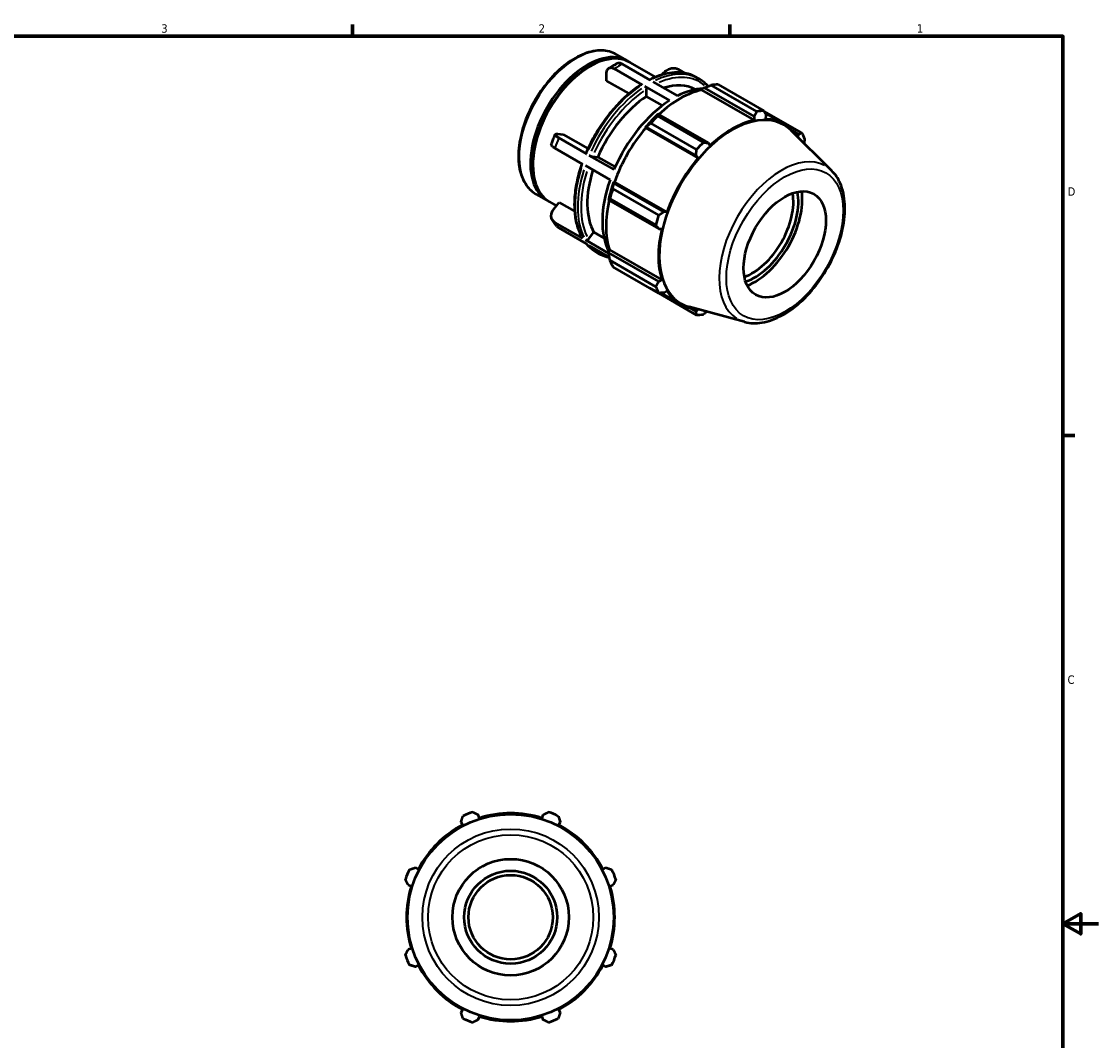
# Model space of a CAD drawing. Header units: inches. Extents: x -1.7 to 36.8, y -4.1 to 21.4.
# Tile 6 of 6: x 21.8 to 33.9, y 9.7 to 21.2. Entities that reach past the tile are written whole.
import ezdxf

# ---------------------------------------------------------------- set-up
doc = ezdxf.new("R2010")
doc.units = ezdxf.units.IN
doc.header["$MEASUREMENT"] = 0
for name, color, linetype, lineweight in [('Border (ANSI)', 7, 'Continuous', 70), ('Visible (ANSI)', 7, 'Continuous', 50), ('Visible Narrow (ANSI)', 7, 'Continuous', 35)]:
    doc.layers.add(name, color=color, linetype=linetype, lineweight=lineweight)
doc.styles.add('Note Text (ANSI)', font='tahoma.ttf')

# ---------------------------------------------------------------- blocks, each defined once
blk = doc.blocks.new('Borders Default Border')
at = {"layer": 'Border (ANSI)'}
for p, q in [((25.5, 21), (25.5, 21.134)), ((29.75, 21), (29.75, 21.134)), ((33.5, 16.5), (33.634, 16.5))]:
    blk.add_line(p, q, dxfattribs=at)
at = {"layer": 'Border (ANSI)', "flags": 128}
for points in [[(0.5, 1), (0.5, 21), (33.5, 21), (33.5, 1), (0.5, 1)], [(33.9, 11), (33.5, 11), (33.7, 11.115), (33.7, 10.885), (33.5, 11)]]:
    blk.add_lwpolyline(points, dxfattribs=at)
at = {"layer": 'Border (ANSI)', "color": 5, "true_color": 0x0000ff, "char_height": 0.0945, "attachment_point": 7, "style": 'Note Text (ANSI)'}
for s, insert in [('3', (23.346, 21.038)), ('2', (27.596, 21.04)), ('1', (31.854, 21.04)), ('D', (33.553, 19.203)), ('C', (33.552, 13.701))]:
    blk.add_mtext(s, dxfattribs=dict(at, insert=insert))

msp = doc.modelspace()

# ---------------------------------------------------------------- linework, layer by layer
at = {"layer": 'Visible (ANSI)'}
for p, q in [((28.47, 20.794), (28.597, 20.722)), ((28.155, 20.652), (28.169, 20.66)), ((28.762, 20.454), (28.449, 20.634)), ((28.851, 20.505), (28.538, 20.685)), ((28.624, 20.705), (28.912, 20.54)), ((29.24, 20.584), (29.165, 20.628)), ((28.36, 20.499), (28.36, 20.582)), ((28.613, 20.354), (28.36, 20.499)), ((28.984, 20.565), (28.999, 20.583)), ((29.373, 20.536), (29.403, 20.519)), ((29.071, 20.276), (28.793, 20.436)), ((28.811, 20.322), (28.811, 20.404)), ((28.882, 20.487), (29.16, 20.327)), ((29.432, 20.394), (29.435, 20.405)), ((29.432, 20.394), (30.022, 20.054)), ((29.435, 20.405), (29.458, 20.418)), ((29.458, 20.418), (30.021, 20.094)), ((30.054, 20.152), (29.538, 20.449)), ((29.616, 20.457), (30.132, 20.159)), ((28.99, 20.219), (28.811, 20.322)), ((30.559, 19.912), (30.133, 20.157)), ((30.144, 20.136), (30.358, 20.013)), ((29.373, 19.722), (28.857, 20.02)), ((28.944, 20.122), (28.931, 20.115)), ((28.935, 20.102), (29.451, 19.804)), ((29.507, 19.797), (28.944, 20.122)), ((30.021, 20.094), (30.022, 20.054)), ((30.155, 20.067), (30.159, 20.107)), ((27.811, 19.899), (27.873, 19.893)), ((27.873, 19.893), (28.15, 19.734)), ((28.796, 19.973), (28.806, 19.976)), ((28.8, 19.966), (28.796, 19.973)), ((28.8, 19.966), (29.39, 19.627)), ((28.806, 19.976), (29.369, 19.652)), ((30.896, 19.485), (30.436, 19.94)), ((30.453, 19.936), (30.523, 19.896)), ((30.523, 19.896), (30.51, 19.867)), ((28.136, 19.675), (27.823, 19.855)), ((29.524, 19.767), (29.507, 19.797)), ((28.091, 19.56), (27.778, 19.74)), ((28.444, 19.497), (28.166, 19.657)), ((29.369, 19.652), (29.39, 19.627)), ((27.53, 19.566), (27.53, 19.55)), ((28.4, 19.382), (28.122, 19.542)), ((28.201, 19.645), (28.262, 19.639)), ((28.262, 19.639), (28.457, 19.527)), ((28.442, 19.346), (28.44, 19.356)), ((28.44, 19.356), (28.448, 19.356)), ((29.005, 19.022), (28.442, 19.346)), ((28.448, 19.356), (29.038, 19.016)), ((27.564, 19.222), (27.691, 19.149)), ((28.384, 19.168), (28.385, 19.154)), ((28.914, 18.875), (28.398, 19.172)), ((28.43, 19.281), (28.946, 18.983)), ((27.719, 19.133), (27.797, 19.088)), ((27.766, 19.051), (27.828, 19.128)), ((27.828, 19.128), (28, 19.029)), ((28.385, 19.154), (28.948, 18.83)), ((29.038, 19.016), (29.005, 19.022)), ((28.091, 18.723), (27.778, 18.903)), ((28.136, 18.66), (27.823, 18.84)), ((28.948, 18.83), (28.983, 18.83)), ((28.386, 18.553), (28.122, 18.706)), ((28.156, 18.715), (28.218, 18.791)), ((28.218, 18.791), (28.332, 18.725)), ((28.392, 18.512), (28.166, 18.642)), ((28.241, 18.571), (28.271, 18.553)), ((28.384, 18.586), (28.393, 18.594)), ((28.385, 18.56), (28.384, 18.586)), ((28.948, 18.235), (28.385, 18.56)), ((28.393, 18.594), (28.983, 18.254)), ((28.398, 18.475), (28.914, 18.177)), ((28.946, 18.106), (28.43, 18.403)), ((28.983, 18.254), (28.948, 18.235)), ((28.857, 18.156), (29.373, 17.858)), ((28.971, 18.107), (29.188, 17.982)), ((29.005, 18.109), (29.038, 18.132)), ((29.915, 17.781), (29.29, 17.951)), ((29.369, 17.898), (29.298, 17.939)), ((29.388, 17.924), (29.369, 17.898)), ((26.722, 12.146), (26.739, 12.112)), ((26.928, 12.191), (26.916, 12.227)), ((27.644, 12.227), (27.632, 12.191)), ((27.821, 12.112), (27.839, 12.146)), ((26.241, 11.614), (26.207, 11.632)), ((28.353, 11.632), (28.319, 11.614)), ((26.126, 11.437), (26.162, 11.425)), ((28.398, 11.425), (28.434, 11.437)), ((26.162, 10.721), (26.126, 10.709)), ((28.434, 10.709), (28.398, 10.721)), ((26.207, 10.515), (26.241, 10.532)), ((28.319, 10.532), (28.353, 10.515)), ((26.739, 10.034), (26.722, 10)), ((26.916, 9.919), (26.928, 9.955)), ((27.632, 9.955), (27.644, 9.919)), ((27.839, 10), (27.821, 10.034))]:
    msp.add_line(p, q, dxfattribs=at)
for radius in [1.161, 0.656, 0.524, 0.475]:
    msp.add_circle((27.28, 11.073), radius, dxfattribs=at)
for radius, start, end in [(1.26, 109.792, 115.208), (1.26, 64.792, 70.208), (1.172, 72.5, 107.5), (1.172, 117.5, 152.5), (1.172, 27.5, 62.5), (1.26, 154.792, 160.208), (1.26, 19.792, 25.208), (1.172, 162.5, 197.5), (1.172, 342.5, 17.5), (1.26, 199.792, 205.208), (1.26, 334.792, 340.208), (1.172, 207.5, 242.5), (1.172, 297.5, 332.5), (1.172, 252.5, 287.5), (1.26, 244.792, 250.208), (1.26, 289.792, 295.208)]:
    msp.add_arc((27.28, 11.073), radius, start, end, dxfattribs=at)
for centre, major_axis, start_param, end_param in [((28.144, 19.935), (0.453, 0.786), 6.252553, 9.45541), ((28.172, 19.919), (0.453, 0.786), 0, 3.141593), ((28.158, 19.927), (-0.443, -0.769), 3.928924, 5.495853), ((29.183, 19.337), (0.585, 1.015), 0.478032, 1.071949), ((28.856, 19.525), (0.503, 0.874), 0.00162, 0.57368), ((29.115, 19.376), (0.566, 0.983), 0.359867, 0.72788), ((29.237, 19.306), (0.629, 1.092), 0.343502, 0.438029), ((28.856, 19.525), (-0.503, -0.874), 3.987598, 4.909714), ((29.115, 19.376), (-0.566, -0.983), 3.980641, 4.91667), ((29.753, 19.009), (0.629, 1.092), 0.343502, 0.438029), ((29.183, 19.337), (-0.591, -1.026), 4.23049, 4.405023), ((29.237, 19.306), (0.629, 1.092), 1.1289, 1.223427), ((29.775, 18.996), (0.58, 1.006), 6.13202, 9.575944), ((29.773, 18.997), (-0.585, -1.015), 3.619624, 4.23049), ((29.773, 18.997), (0.585, 1.015), 6.002666, 6.586684), ((29.183, 19.337), (0.585, 1.015), 1.26343, 1.874295), ((29.753, 19.009), (0.629, 1.092), 5.841289, 5.935816), ((29.753, 19.009), (-0.629, -1.092), 4.270492, 4.36502), ((29.773, 18.997), (-0.585, -1.015), 4.405023, 5.015888), ((28.856, 19.525), (-0.503, -0.874), 5.068919, 5.956911), ((29.115, 19.376), (-0.566, -0.983), 5.027839, 5.920443), ((29.183, 19.337), (-0.591, -1.026), 5.015888, 5.190421), ((29.237, 19.306), (0.629, 1.092), 1.914298, 2.008825), ((30.001, 18.866), (-0.327, -0.568), 0.591478, 2.550114), ((30.029, 18.85), (0.347, 0.602), 3.715189, 5.709589), ((30.029, 18.85), (0.378, 0.656), 3.768329, 5.656449), ((29.183, 19.337), (0.585, 1.015), 2.065615, 2.659693), ((29.753, 19.009), (-0.629, -1.092), 5.055891, 5.150418), ((29.773, 18.997), (-0.585, -1.015), 5.190421, 5.801286), ((29.237, 19.306), (-0.629, -1.092), 5.841289, 5.935816), ((29.753, 19.009), (-0.629, -1.092), 5.841289, 5.935816), ((29.773, 18.997), (-0.585, -1.015), 5.975819, 6.563705), ((29.753, 19.009), (-0.629, -1.092), 0.343502, 0.438029)]:
    msp.add_ellipse(centre, major_axis=major_axis, ratio=0.578093, start_param=start_param, end_param=end_param, dxfattribs=at)
msp.add_ellipse((30.367, 18.655), major_axis=(0.327, 0.568), ratio=0.578093, dxfattribs=at)
for points, knots in [([(28.47, 20.794), (28.421, 20.822), (28.366, 20.837), (28.244, 20.841), (28.178, 20.828), (28.042, 20.776), (27.972, 20.736), (27.836, 20.633), (27.769, 20.569), (27.648, 20.426), (27.592, 20.346), (27.498, 20.177), (27.458, 20.088), (27.4, 19.911), (27.381, 19.823), (27.364, 19.655), (27.367, 19.575), (27.396, 19.433), (27.422, 19.37), (27.488, 19.279), (27.523, 19.246), (27.564, 19.222)], [5.499721, 5.499721, 5.499721, 5.499721, 5.802549, 5.802549, 6.116386, 6.116386, 6.440223, 6.440223, 6.764998, 6.764998, 7.088957, 7.088957, 7.412592, 7.412592, 7.736631, 7.736631, 8.061473, 8.061473, 8.384781, 8.384781, 8.641314, 8.641314, 8.641314, 8.641314]), ([(28.36, 20.582), (28.36, 20.595), (28.363, 20.608), (28.371, 20.627), (28.379, 20.635), (28.394, 20.644), (28.405, 20.647), (28.425, 20.645), (28.438, 20.64), (28.449, 20.634)], [-0.4743871, -0.4743871, -0.4743871, -0.4743871, -0.3556023, -0.3556023, -0.2369514, -0.2369514, -0.1184288, -0.1184288, 0, 0, 0, 0]), ([(28.385, 20.639), (28.391, 20.643), (28.397, 20.647), (28.409, 20.654), (28.415, 20.658), (28.428, 20.665), (28.434, 20.669), (28.446, 20.676), (28.453, 20.679), (28.465, 20.686), (28.471, 20.689), (28.477, 20.692)], [6.2256092, 6.2256092, 6.2256092, 6.2256092, 6.2485859, 6.2485859, 6.2715626, 6.2715626, 6.2945394, 6.2945394, 6.3175161, 6.3175161, 6.3404928, 6.3404928, 6.3404928, 6.3404928]), ([(28.538, 20.685), (28.527, 20.691), (28.514, 20.696), (28.495, 20.698), (28.485, 20.696), (28.477, 20.692)], [0, 0, 0, 0, 0.1184288, 0.1184288, 0.2268315, 0.2268315, 0.2268315, 0.2268315]), ([(28.999, 20.583), (29.008, 20.595), (29.022, 20.607), (29.048, 20.624), (29.065, 20.632), (29.094, 20.64), (29.111, 20.641), (29.139, 20.639), (29.154, 20.634), (29.165, 20.628)], [-0.4743871, -0.4743871, -0.4743871, -0.4743871, -0.3556023, -0.3556023, -0.2369514, -0.2369514, -0.1184288, -0.1184288, 0, 0, 0, 0]), ([(29.373, 20.536), (29.344, 20.553), (29.313, 20.566), (29.248, 20.584), (29.214, 20.59), (29.143, 20.593), (29.106, 20.59), (29.032, 20.579), (28.994, 20.569), (28.918, 20.544), (28.881, 20.528), (28.844, 20.509)], [5.4997209, 5.4997209, 5.4997209, 5.4997209, 5.6452268, 5.6452268, 5.7907327, 5.7907327, 5.9362386, 5.9362386, 6.0817445, 6.0817445, 6.2205677, 6.2205677, 6.2205677, 6.2205677]), ([(29.504, 20.436), (29.501, 20.44), (29.497, 20.444), (29.487, 20.455), (29.48, 20.462), (29.465, 20.475), (29.458, 20.481), (29.443, 20.493), (29.435, 20.498), (29.42, 20.509), (29.412, 20.514), (29.403, 20.519)], [5.3103762, 5.3103762, 5.3103762, 5.3103762, 5.3332429, 5.3332429, 5.3748624, 5.3748624, 5.4164819, 5.4164819, 5.4581014, 5.4581014, 5.4997209, 5.4997209, 5.4997209, 5.4997209]), ([(28.749, 20.455), (28.699, 20.423), (28.649, 20.386), (28.553, 20.302), (28.506, 20.256), (28.416, 20.156), (28.373, 20.103), (28.292, 19.99), (28.254, 19.931), (28.185, 19.809), (28.154, 19.746), (28.127, 19.683)], [0.0559866, 0.0559866, 0.0559866, 0.0559866, 0.2430044, 0.2430044, 0.4300223, 0.4300223, 0.6170401, 0.6170401, 0.8040579, 0.8040579, 0.9910758, 0.9910758, 0.9910758, 0.9910758]), ([(28.749, 20.455), (28.749, 20.455), (28.749, 20.455), (28.751, 20.456), (28.753, 20.456), (28.757, 20.456), (28.76, 20.455), (28.762, 20.454)], [0.34389313, 0.34389313, 0.34389313, 0.34389313, 0.34553757, 0.34553757, 0.37020273, 0.37020273, 0.39484841, 0.39484841, 0.39484841, 0.39484841]), ([(28.793, 20.436), (28.795, 20.435), (28.798, 20.432), (28.802, 20.428), (28.804, 20.425), (28.808, 20.419), (28.809, 20.416), (28.811, 20.41), (28.811, 20.406), (28.811, 20.404)], [0, 0, 0, 0, 0.02464568, 0.02464568, 0.04931084, 0.04931084, 0.07400016, 0.07400016, 0.09871049, 0.09871049, 0.09871049, 0.09871049]), ([(27.738, 19.778), (27.741, 19.786), (27.743, 19.794), (27.749, 19.809), (27.752, 19.817), (27.758, 19.832), (27.761, 19.84), (27.767, 19.855), (27.77, 19.863), (27.776, 19.878), (27.779, 19.886), (27.783, 19.893)], [5.1778011, 5.1778011, 5.1778011, 5.1778011, 5.2010919, 5.2010919, 5.2243828, 5.2243828, 5.2476736, 5.2476736, 5.2709644, 5.2709644, 5.2942553, 5.2942553, 5.2942553, 5.2942553]), ([(27.823, 19.855), (27.812, 19.861), (27.801, 19.868), (27.788, 19.879), (27.783, 19.885), (27.781, 19.893), (27.784, 19.896), (27.793, 19.899), (27.801, 19.9), (27.811, 19.899)], [0, 0, 0, 0, 0.1184288, 0.1184288, 0.2369514, 0.2369514, 0.3556023, 0.3556023, 0.4743871, 0.4743871, 0.4743871, 0.4743871]), ([(27.738, 19.778), (27.738, 19.777), (27.737, 19.776), (27.739, 19.77), (27.743, 19.765), (27.757, 19.754), (27.767, 19.746), (27.778, 19.74)], [-0.2811206, -0.2811206, -0.2811206, -0.2811206, -0.2369514, -0.2369514, -0.1184288, -0.1184288, 0, 0, 0, 0]), ([(28.127, 19.683), (28.127, 19.682), (28.127, 19.682), (28.128, 19.681), (28.128, 19.68), (28.131, 19.677), (28.133, 19.676), (28.136, 19.675)], [-0.05939406, -0.05939406, -0.05939406, -0.05939406, -0.04931084, -0.04931084, -0.02464568, -0.02464568, 0, 0, 0, 0]), ([(28.166, 19.657), (28.169, 19.656), (28.172, 19.654), (28.178, 19.651), (28.181, 19.65), (28.187, 19.648), (28.191, 19.647), (28.196, 19.646), (28.199, 19.645), (28.201, 19.645)], [0, 0, 0, 0, 0.02464568, 0.02464568, 0.04931084, 0.04931084, 0.07400016, 0.07400016, 0.09871049, 0.09871049, 0.09871049, 0.09871049]), ([(28.082, 19.565), (28.06, 19.502), (28.042, 19.439), (28.015, 19.313), (28.005, 19.251), (27.996, 19.131), (27.996, 19.073), (28.006, 18.962), (28.015, 18.91), (28.043, 18.814), (28.062, 18.769), (28.085, 18.729)], [1.1058456, 1.1058456, 1.1058456, 1.1058456, 1.2903835, 1.2903835, 1.4774627, 1.4774627, 1.6645419, 1.6645419, 1.8516211, 1.8516211, 2.0387003, 2.0387003, 2.0387003, 2.0387003]), ([(29.915, 17.781), (29.977, 17.764), (30.043, 17.762), (30.186, 17.786), (30.262, 17.814), (30.416, 17.898), (30.493, 17.955), (30.638, 18.092), (30.706, 18.172), (30.827, 18.345), (30.88, 18.439), (30.965, 18.631), (30.998, 18.729), (31.039, 18.922), (31.048, 19.017), (31.039, 19.193), (31.022, 19.274), (30.967, 19.399), (30.935, 19.446), (30.896, 19.485)], [2.509294, 2.509294, 2.509294, 2.509294, 2.799875, 2.799875, 3.118485, 3.118485, 3.449377, 3.449377, 3.779579, 3.779579, 4.108264, 4.108264, 4.437029, 4.437029, 4.767401, 4.767401, 5.098022, 5.098022, 5.348555, 5.348555, 5.348555, 5.348555]), ([(27.778, 18.903), (27.767, 18.91), (27.757, 18.92), (27.743, 18.941), (27.739, 18.955), (27.737, 18.981), (27.739, 18.997), (27.748, 19.024), (27.757, 19.039), (27.766, 19.051)], [0, 0, 0, 0, 0.1184288, 0.1184288, 0.2369514, 0.2369514, 0.3556023, 0.3556023, 0.4743871, 0.4743871, 0.4743871, 0.4743871]), ([(27.801, 18.858), (27.797, 18.863), (27.793, 18.867), (27.786, 18.877), (27.782, 18.882), (27.775, 18.892), (27.772, 18.897), (27.765, 18.907), (27.761, 18.912), (27.755, 18.922), (27.752, 18.927), (27.749, 18.933)], [4.1329582, 4.1329582, 4.1329582, 4.1329582, 4.1553487, 4.1553487, 4.1777393, 4.1777393, 4.2001299, 4.2001299, 4.2225205, 4.2225205, 4.244911, 4.244911, 4.244911, 4.244911]), ([(28.085, 18.729), (28.085, 18.729), (28.085, 18.729), (28.087, 18.727), (28.089, 18.725), (28.091, 18.723)], [-0.02627604, -0.02627604, -0.02627604, -0.02627604, -0.02464568, -0.02464568, 0, 0, 0, 0]), ([(28.122, 18.706), (28.124, 18.704), (28.127, 18.703), (28.133, 18.703), (28.137, 18.703), (28.143, 18.705), (28.146, 18.706), (28.152, 18.71), (28.154, 18.712), (28.156, 18.715)], [0, 0, 0, 0, 0.02464568, 0.02464568, 0.04931084, 0.04931084, 0.07400016, 0.07400016, 0.09871049, 0.09871049, 0.09871049, 0.09871049]), ([(28.133, 18.661), (28.139, 18.654), (28.145, 18.648), (28.157, 18.635), (28.164, 18.628), (28.179, 18.615), (28.186, 18.609), (28.201, 18.597), (28.209, 18.591), (28.225, 18.581), (28.233, 18.576), (28.241, 18.571)], [2.1542405, 2.1542405, 2.1542405, 2.1542405, 2.1916503, 2.1916503, 2.2332697, 2.2332697, 2.2748892, 2.2748892, 2.3165087, 2.3165087, 2.3581282, 2.3581282, 2.3581282, 2.3581282]), ([(28.271, 18.553), (28.3, 18.537), (28.331, 18.524), (28.373, 18.512), (28.383, 18.509), (28.393, 18.507)], [2.3581282, 2.3581282, 2.3581282, 2.3581282, 2.5036341, 2.5036341, 2.5465382, 2.5465382, 2.5465382, 2.5465382])]:
    msp.add_open_spline(points, degree=3, knots=knots, dxfattribs=at)
for points, weights in [([(29.458, 20.418), (29.497, 20.433), (29.538, 20.449)], [1.00467725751, 1.00888504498, 1.01228342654]), ([(30.021, 20.094), (30.038, 20.122), (30.054, 20.152)], [1.00085136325, 1.00083417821, 1]), ([(30.132, 20.159), (30.146, 20.133), (30.159, 20.107)], [1, 1.00083417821, 1.00085136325]), ([(28.806, 19.976), (28.831, 19.998), (28.857, 20.02)], [1.00467725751, 1.00888504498, 1.01228342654]), ([(28.935, 20.102), (28.939, 20.112), (28.944, 20.122)], [1.01228342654, 1.00888504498, 1.00467725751]), ([(30.523, 19.896), (30.541, 19.904), (30.559, 19.912)], [1.00085136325, 1.00083417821, 1]), ([(29.451, 19.804), (29.48, 19.801), (29.507, 19.797)], [1, 1.00083417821, 1.00085136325]), ([(30.591, 19.841), (30.587, 19.817), (30.584, 19.794)], [1, 1.00054247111, 1.00073943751]), ([(29.369, 19.652), (29.371, 19.686), (29.373, 19.722)], [1.00085136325, 1.00083417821, 1]), ([(28.43, 19.281), (28.436, 19.314), (28.442, 19.346)], [1.01228342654, 1.00888504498, 1.00467725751]), ([(28.385, 19.154), (28.391, 19.163), (28.398, 19.172)], [1.00467725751, 1.00888504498, 1.01228342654]), ([(28.946, 18.983), (28.977, 19.003), (29.005, 19.022)], [1, 1.00083417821, 1.00085136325]), ([(28.948, 18.83), (28.932, 18.852), (28.914, 18.875)], [1.00085136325, 1.00083417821, 1]), ([(28.398, 18.475), (28.391, 18.518), (28.385, 18.56)], [1.01228342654, 1.00888504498, 1.00467725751]), ([(28.914, 18.177), (28.932, 18.207), (28.948, 18.235)], [1, 1.00083417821, 1.00085136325]), ([(28.857, 18.156), (28.856, 18.157), (28.854, 18.159)], [1.01228342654, 1.01211137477, 1.01193724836]), ([(29.005, 18.109), (28.977, 18.107), (28.946, 18.106)], [1.00085136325, 1.00083417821, 1]), ([(29.373, 17.858), (29.371, 17.878), (29.369, 17.898)], [1, 1.00083417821, 1.00085136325]), ([(29.489, 17.897), (29.47, 17.881), (29.451, 17.866)], [1.00075398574, 1.00056319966, 1]), ([(26.853, 12.259), (26.886, 12.242), (26.916, 12.227)], [1, 1.00083417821, 1.00085136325]), ([(27.644, 12.227), (27.675, 12.242), (27.707, 12.259)], [1.00085136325, 1.00083417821, 1]), ([(26.722, 12.146), (26.732, 12.179), (26.743, 12.213)], [1.00085136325, 1.00083417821, 1]), ([(27.817, 12.213), (27.828, 12.179), (27.839, 12.146)], [1, 1.00083417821, 1.00085136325]), ([(26.14, 11.61), (26.174, 11.621), (26.207, 11.632)], [1, 1.00083417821, 1.00085136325]), ([(28.353, 11.632), (28.386, 11.621), (28.42, 11.61)], [1.00085136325, 1.00083417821, 1]), ([(26.126, 11.437), (26.111, 11.468), (26.094, 11.5)], [1.00085136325, 1.00083417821, 1]), ([(28.466, 11.5), (28.449, 11.468), (28.434, 11.437)], [1, 1.00083417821, 1.00085136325]), ([(26.094, 10.646), (26.111, 10.679), (26.126, 10.709)], [1, 1.00083417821, 1.00085136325]), ([(28.434, 10.709), (28.449, 10.679), (28.466, 10.646)], [1.00085136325, 1.00083417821, 1]), ([(26.207, 10.515), (26.174, 10.525), (26.14, 10.536)], [1.00085136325, 1.00083417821, 1]), ([(28.42, 10.536), (28.386, 10.525), (28.353, 10.515)], [1, 1.00083417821, 1.00085136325]), ([(26.743, 9.933), (26.732, 9.967), (26.722, 10)], [1, 1.00083417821, 1.00085136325]), ([(27.839, 10), (27.828, 9.967), (27.817, 9.933)], [1.00085136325, 1.00083417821, 1]), ([(26.916, 9.919), (26.886, 9.904), (26.853, 9.887)], [1.00085136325, 1.00083417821, 1]), ([(27.707, 9.887), (27.675, 9.904), (27.644, 9.919)], [1, 1.00083417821, 1.00085136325])]:
    msp.add_rational_spline(points, weights, degree=2, dxfattribs=at)
msp.add_open_spline([(27.801, 18.858), (27.807, 18.851), (27.815, 18.844), (27.823, 18.84)], degree=3, dxfattribs=at)
at = {"layer": 'Visible Narrow (ANSI)'}
for radius in [0.994, 0.93]:
    msp.add_circle((27.28, 11.073), radius, dxfattribs=at)
for centre, major_axis, start_param, end_param in [((28.017, 20.008), (-0.453, -0.786), 3.298672, 6.126106), ((28.494, 19.734), (0.566, 0.983), 0.733439, 0.83349), ((28.807, 19.554), (0.566, 0.983), 0.036394, 0.691486), ((28.837, 19.536), (0.566, 0.983), 0.036394, 0.691486), ((28.856, 19.525), (0.553, 0.96), 6.178682, 6.941702), ((28.807, 19.554), (0.566, 0.983), 0.88585, 1.728276), ((28.837, 19.536), (-0.566, -0.983), 4.027443, 4.869869), ((28.856, 19.525), (0.553, 0.96), 0.887035, 1.727091), ((28.494, 19.734), (0.566, 0.983), 1.780636, 1.880688), ((30.331, 18.676), (0.496, 0.862), 0.021031, 3.120562), ((28.807, 19.554), (-0.566, -0.983), 5.07464, 5.917067), ((28.837, 19.536), (-0.566, -0.983), 5.07464, 5.917067), ((28.856, 19.525), (-0.553, -0.96), 5.081922, 5.916202), ((28.494, 19.734), (-0.566, -0.983), 5.969426, 6.069478), ((28.807, 19.554), (-0.566, -0.983), 6.085444, 6.272778), ((28.837, 19.536), (-0.566, -0.983), 6.085444, 6.272778)]:
    msp.add_ellipse(centre, major_axis=major_axis, ratio=0.578093, start_param=start_param, end_param=end_param, dxfattribs=at)
msp.add_ellipse((30.367, 18.655), major_axis=(-0.464, -0.806), ratio=0.578093, dxfattribs=at)

# ---------------------------------------------------------------- block references
msp.add_blockref('Borders Default Border', (0, 0))

doc.saveas('drawing.dxf')
